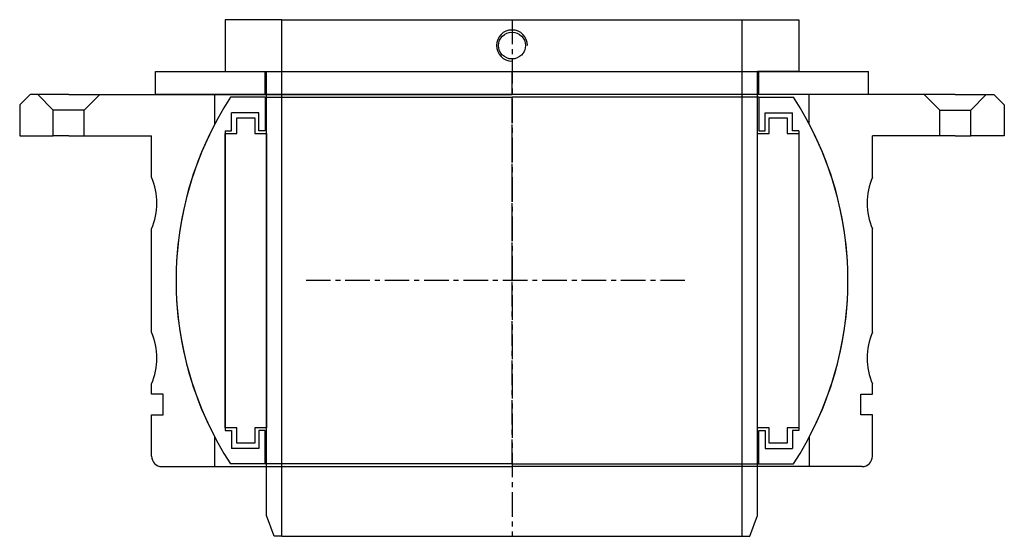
# Model space of a CAD drawing. Extents: x -95 to 95, y -77 to 23.
import ezdxf

# ---------------------------------------------------------------- set-up
doc = ezdxf.new("R2010")
doc.units = 0
doc.header["$LTSCALE"] = 0.15
doc.linetypes.add('CENTER', pattern=[50.8, 31.75, -6.35, 6.35, -6.35])
doc.layers.get('0').update_dxf_attribs({"linetype": 'CONTINUOUS'})
doc.layers.add('CENTER', color=9, linetype='CENTER')

# ---------------------------------------------------------------- blocks, each defined once
blk = doc.blocks.new('7T3-5-B')
at = {"linetype": 'Continuous'}
for p, q in [((-93.25, 36), (-95.25, 34)), ((-91.75, 36), (-93.25, 36)), ((-85.75, 36), (-91.75, 36)), ((-91.75, 36), (-88.75, 33)), ((-85.75, 36), (-79.75, 36)), ((-79.75, 36), (-82.75, 33)), ((-79.75, 36), (-57.5, 36)), ((-57.5, 30.31), (-57.5, 36)), ((79.75, 36), (57.5, 36)), ((57.5, 30.31), (57.5, 36)), ((85.75, 36), (79.75, 36)), ((79.75, 36), (82.75, 33)), ((85.75, 36), (91.75, 36)), ((91.75, 36), (88.75, 33)), ((91.75, 36), (93.25, 36)), ((93.25, 36), (95.25, 34)), ((-95.25, 34), (-95.25, 28)), ((-82.75, 33), (-88.75, 33)), ((-88.75, 28), (-88.75, 33)), ((-82.75, 28), (-82.75, 33)), ((82.75, 28), (82.75, 33)), ((82.75, 33), (88.75, 33)), ((88.75, 28), (88.75, 33)), ((95.25, 34), (95.25, 28)), ((-95.25, 28), (-88.75, 28)), ((-85.75, 28), (-88.75, 28)), ((-85.75, 28), (-82.75, 28)), ((-82.75, 28), (-69.73, 28)), ((82.75, 28), (69.73, 28)), ((85.75, 28), (82.75, 28)), ((85.75, 28), (88.75, 28)), ((95.25, 28), (88.75, 28)), ((-57.5, -36), (-57.5, -30.31)), ((-67.73, -36), (-57.5, -36)), ((67.73, -36), (57.5, -36))]:
    blk.add_line(p, q, dxfattribs=at)
for p, q in [((-57.5, 36), (0, 36)), ((57.5, 36), (0, 36)), ((-69.73, 20), (-69.73, 28)), ((69.73, 20), (69.73, 28)), ((-69.73, -10), (-69.73, 10)), ((69.73, -10), (69.73, 10)), ((-69.73, -22), (-69.73, -20)), ((69.73, -22), (69.73, -20)), ((-67.48, -22), (-69.73, -22)), ((-67.48, -26), (-67.48, -22)), ((67.48, -26), (67.48, -22)), ((67.48, -22), (69.73, -22)), ((-69.73, -34), (-69.73, -26)), ((-69.73, -26), (-67.48, -26)), ((69.73, -26), (67.48, -26)), ((69.73, -34), (69.73, -26)), ((57.5, -30.31), (57.5, -36)), ((-57.5, -36), (0, -36)), ((57.5, -36), (0, -36))]:
    blk.add_line(p, q)
for centre, radius, start, end in [((0, 0), 65, 152.2042, 207.7958), ((0, 0), 65, 332.2042, 27.7958), ((-81.73, 15), 13, 337.3801, 22.6199), ((81.73, 15), 13, 157.3801, 202.6199), ((-81.73, -15), 13, 337.3801, 22.6199), ((81.73, -15), 13, 157.3801, 202.6199)]:
    blk.add_arc(centre, radius, start, end)
for centre, start, end in [((-67.73, -34), 180, 270), ((67.73, -34), 270, 0)]:
    blk.add_arc(centre, 2, start, end, dxfattribs=at)
at = {"layer": 'CENTER'}
blk.add_line((0, 0), (0, 36), dxfattribs=at)
blk = doc.blocks.new('7T3-5-D')
for p, q in [((-47.75, 35.5), (-54.45, 35.5)), ((-47.75, 35.5), (-47.75, 29)), ((-47.75, 35.5), (0, 35.5)), ((47.75, 35.5), (0, 35.5)), ((47.75, 35.5), (47.75, 29)), ((47.75, 35.5), (54.45, 35.5)), ((-49, 32.5), (-54.25, 32.5)), ((-54.25, 29), (-54.25, 32.5)), ((-49, 29), (-49, 32.5)), ((49, 32.5), (54.25, 32.5)), ((49, 29), (49, 32.5)), ((54.25, 29), (54.25, 32.5)), ((-53.25, 31.5), (-49.75, 31.5)), ((-53.25, 28.5), (-53.25, 31.5)), ((-49.75, 31.5), (-49.75, 28.5)), ((49.75, 28.5), (49.75, 31.5)), ((49.75, 31.5), (53.25, 31.5)), ((53.25, 31.5), (53.25, 28.5)), ((-55.5, 29), (-55.5, -29)), ((-55.5, 29), (-54.25, 29)), ((-47.75, 29), (-49, 29)), ((47.75, 29), (49, 29)), ((55.5, 29), (54.25, 29)), ((55.5, 29), (55.5, -29)), ((-55.5, 28.5), (-53.25, 28.5)), ((-55.5, -28.5), (-55.5, 28.5)), ((-49.75, 28.5), (-47.5, 28.5)), ((-47.5, 28.5), (-47.5, -28.5)), ((47.5, -28.5), (47.5, 28.5)), ((47.5, 28.5), (49.75, 28.5)), ((53.25, 28.5), (55.5, 28.5)), ((55.5, 28.5), (55.5, -28.5)), ((-53.25, -28.5), (-55.5, -28.5)), ((-53.25, -31.5), (-53.25, -28.5)), ((-47.5, -28.5), (-49.75, -28.5)), ((-49.75, -28.5), (-49.75, -31.5)), ((49.75, -28.5), (47.5, -28.5)), ((49.75, -31.5), (49.75, -28.5)), ((53.25, -28.5), (53.25, -31.5)), ((55.5, -28.5), (53.25, -28.5)), ((-55.5, -29), (-54.25, -29)), ((-54.25, -29), (-54.25, -32.5)), ((-49, -29), (-49, -32.5)), ((-47.75, -29), (-49, -29)), ((-47.75, -35.5), (-47.75, -29)), ((47.75, -35.5), (47.75, -29)), ((47.75, -29), (49, -29)), ((49, -29), (49, -32.5)), ((54.25, -29), (54.25, -32.5)), ((55.5, -29), (54.25, -29)), ((-49.75, -31.5), (-53.25, -31.5)), ((53.25, -31.5), (49.75, -31.5)), ((-49, -32.5), (-54.25, -32.5)), ((49, -32.5), (54.25, -32.5)), ((-47.75, -35.5), (-54.45, -35.5)), ((0, -35.5), (-47.75, -35.5)), ((0, -35.5), (47.75, -35.5)), ((47.75, -35.5), (54.45, -35.5))]:
    blk.add_line(p, q)
for start, end in [(146.8965, 213.1035), (326.8965, 33.1035)]:
    blk.add_arc((0, 0), 65, start, end)
at = {"layer": 'CENTER'}
for p, q in [((0, -35.5), (0, 35.5)), ((33.47, 0), (-39.82, 0))]:
    blk.add_line(p, q, dxfattribs=at)
blk = doc.blocks.new('WA095138')
for p, q in [((-69, 0), (-69, 4.5)), ((-69, 4.5), (69, 4.5)), ((-47.75, 0), (-47.75, 4.5)), ((47.75, 0), (47.75, 4.5)), ((69, 0), (69, 4.5)), ((69, 0), (-69, 0))]:
    blk.add_line(p, q)
at = {"layer": 'CENTER'}
blk.add_line((0, 0), (0, 4.5), dxfattribs=at)
blk = doc.blocks.new('7T3-5-S')
for p, q in [((-55.5, 50.5), (-55.5, 40.5)), ((-44.5, 50.5), (-55.5, 50.5)), ((-44.5, -49.5), (-44.5, 50.5)), ((-44.5, 50.5), (44.5, 50.5)), ((44.5, -49.5), (44.5, 50.5)), ((44.5, 50.5), (55.5, 50.5)), ((55.5, 50.5), (55.5, 40.5)), ((-55.5, 40.5), (-47.5, 40.5)), ((-47.5, -45.5), (-47.5, 40.5)), ((47.5, -45.5), (47.5, 40.5)), ((55.5, 40.5), (47.5, 40.5)), ((-46, -49.5), (-47.5, -45.5)), ((46, -49.5), (47.5, -45.5)), ((-44.5, -49.5), (-46, -49.5)), ((-44.5, -49.5), (44.5, -49.5)), ((44.5, -49.5), (46, -49.5))]:
    blk.add_line(p, q)
blk.add_circle((0, 45.5), 2.6)
blk.add_arc((0, 45.5), 3, 0, 270)
at = {"layer": 'CENTER'}
blk.add_line((0, 50.5), (0, -49.5), dxfattribs=at)

msp = doc.modelspace()

# ---------------------------------------------------------------- block references
for name, p in [('7T3-5-S', (0, -28)), ('WA095138', (0, 8)), ('7T3-5-B', (0, -28)), ('7T3-5-D', (0, -28))]:
    msp.add_blockref(name, p)

doc.saveas('drawing.dxf')
